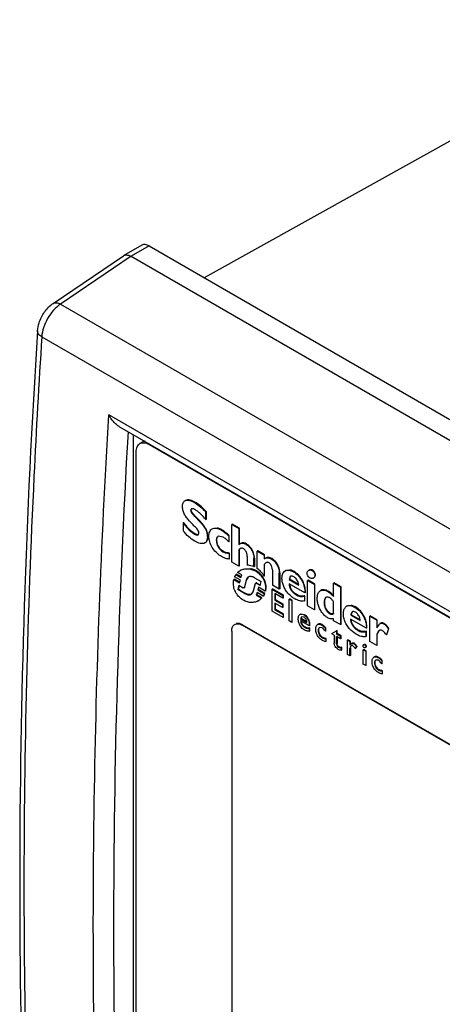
# Model space of a CAD drawing. Header units: millimetres. Extents: x 16 to 125, y 31 to 166.
# Tile 2 of 4: x 16 to 45, y 98 to 166. Entities that reach past the tile are written whole.
import ezdxf

# ---------------------------------------------------------------- set-up
doc = ezdxf.new("R2010")
doc.units = ezdxf.units.MM
doc.header["$LTSCALE"] = 12.792898
doc.layers.get('0').update_dxf_attribs({"linetype": 'CONTINUOUS'})

msp = doc.modelspace()

# ---------------------------------------------------------------- linework, layer by layer
at = {"color": 7}
for p, q in [((60.674, 166.155), (28.79, 148.39)), ((24.498, 150.629), (23.26, 149.917)), ((24.997, 150.58), (23.759, 149.865)), ((24.997, 150.58), (91.465, 112.205)), ((18.403, 146.621), (23.24, 149.902)), ((23.759, 149.865), (18.903, 146.571)), ((23.24, 149.902), (23.261, 149.915)), ((23.759, 149.865), (90.228, 111.491)), ((18.903, 146.571), (85.371, 108.196)), ((17.616, 144.325), (84.084, 105.951)), ((79.151, 106.089), (22.228, 138.952)), ((22.968, 138.127), (78.822, 105.88)), ((23.936, 70.971), (23.936, 137.568)), ((24.549, 137.076), (24.372, 136.974)), ((25.035, 136.934), (24.997, 136.912)), ((24.113, 71.898), (24.113, 136.401)), ((24.997, 136.912), (78.03, 106.294)), ((27.497, 133.049), (27.462, 133.029)), ((28.943, 132.282), (28.907, 132.262)), ((28.907, 131.755), (28.907, 132.262)), ((28.943, 131.776), (28.943, 132.282)), ((27.337, 131.527), (27.373, 131.547)), ((27.337, 131.527), (27.337, 130.972)), ((28.907, 131.755), (28.943, 131.776)), ((29.975, 131.017), (30.01, 131.037)), ((30.739, 131.417), (30.703, 131.396)), ((30.703, 128.816), (30.703, 131.396)), ((30.703, 131.396), (31.177, 131.123)), ((31.212, 131.143), (30.739, 131.417)), ((31.177, 131.123), (31.212, 131.143)), ((31.177, 131.123), (31.177, 130.02)), ((31.212, 130.076), (31.212, 131.143)), ((28.101, 130.751), (28.136, 130.772)), ((28.383, 130.687), (28.433, 130.804)), ((30.095, 130.539), (29.744, 130.593)), ((30.519, 130.629), (30.484, 130.608)), ((30.484, 130.608), (30.484, 130.2)), ((30.484, 130.2), (30.519, 130.22)), ((30.519, 130.22), (30.519, 130.629)), ((28.832, 130.128), (28.868, 130.148)), ((30.081, 129.526), (30.116, 129.547)), ((31.177, 130.02), (31.251, 130.076)), ((31.279, 129.738), (31.177, 129.653)), ((31.212, 129.673), (31.177, 129.653)), ((31.177, 129.653), (31.177, 128.543)), ((31.212, 128.563), (31.212, 129.673)), ((31.287, 130.096), (31.251, 130.076)), ((32.478, 129.58), (32.443, 129.559)), ((32.443, 128.367), (32.443, 129.559)), ((32.443, 129.559), (32.916, 129.286)), ((32.952, 129.306), (32.478, 129.58)), ((30.541, 129.424), (30.505, 129.404)), ((30.505, 129.404), (30.505, 129.012)), ((30.505, 129.012), (30.541, 129.032)), ((30.541, 129.032), (30.541, 129.424)), ((31.177, 128.543), (30.703, 128.816)), ((31.743, 129.204), (31.743, 128.592)), ((32.252, 129.073), (32.216, 129.053)), ((32.216, 128.498), (32.216, 129.053)), ((32.252, 129.073), (32.252, 128.518)), ((32.952, 129.306), (32.916, 129.286)), ((32.916, 129.286), (32.916, 129.033)), ((32.916, 129.033), (32.968, 129.069)), ((32.952, 129.069), (32.952, 129.306)), ((33.004, 129.088), (32.969, 129.067)), ((33.411, 129.033), (33.447, 129.053)), ((31.212, 128.563), (31.177, 128.543)), ((31.303, 128.249), (31.267, 128.229)), ((31.267, 128.229), (31.304, 128.249)), ((31.304, 128.249), (31.34, 128.269)), ((32.216, 128.498), (32.252, 128.518)), ((33.04, 128.772), (32.916, 128.657)), ((32.952, 128.677), (32.916, 128.657)), ((32.916, 128.657), (32.916, 127.84)), ((32.952, 127.861), (32.952, 128.677)), ((33.482, 128.281), (33.482, 127.22)), ((34.4, 128.236), (34.364, 128.216)), ((34.939, 128.143), (34.974, 128.163)), ((36.009, 128.262), (35.974, 128.241)), ((30.867, 127.636), (30.831, 127.615)), ((30.831, 127.615), (31.22, 127.391)), ((31.238, 127.422), (30.867, 127.636)), ((31.283, 127.567), (30.887, 127.795)), ((31.006, 127.972), (30.971, 127.951)), ((30.971, 127.951), (31.311, 127.755)), ((31.328, 127.786), (31.006, 127.972)), ((31.375, 127.93), (31.092, 128.094)), ((31.22, 127.391), (31.283, 127.567)), ((31.311, 127.755), (31.375, 127.93)), ((31.679, 127.575), (31.563, 127.079)), ((31.598, 127.099), (31.714, 127.595)), ((31.813, 127.783), (31.679, 127.575)), ((31.714, 127.595), (31.679, 127.575)), ((32.252, 127.734), (32.711, 127.469)), ((32.653, 127.192), (32.711, 127.469)), ((32.916, 127.84), (32.952, 127.861)), ((33.991, 128.077), (33.956, 128.057)), ((33.956, 126.946), (33.956, 128.057)), ((33.991, 128.077), (33.991, 126.967)), ((34.737, 127.832), (34.635, 127.608)), ((34.67, 127.628), (34.635, 127.608)), ((34.635, 127.608), (35.292, 127.228)), ((35.278, 127.277), (34.67, 127.628)), ((35.936, 127.575), (35.9, 127.555)), ((35.9, 125.807), (35.9, 127.555)), ((35.9, 127.555), (36.374, 127.281)), ((36.41, 127.302), (35.936, 127.575)), ((36.301, 127.711), (36.336, 127.731)), ((36.395, 128.004), (36.431, 128.024)), ((31.184, 127.216), (31.106, 126.918)), ((31.141, 126.938), (31.106, 126.918)), ((31.558, 126.657), (31.106, 126.918)), ((31.141, 126.938), (31.212, 127.208)), ((31.141, 126.938), (31.594, 126.677)), ((31.184, 127.216), (31.474, 127.048)), ((31.54, 127.043), (31.575, 127.063)), ((31.563, 127.079), (31.598, 127.099)), ((32.048, 126.595), (32.166, 126.771)), ((32.166, 126.771), (32.315, 127.338)), ((32.323, 127.359), (32.358, 127.379)), ((32.413, 127.372), (32.378, 127.351)), ((32.653, 127.192), (32.378, 127.351)), ((32.413, 127.372), (32.671, 127.223)), ((32.528, 127.077), (32.477, 126.894)), ((32.512, 126.914), (32.477, 126.894)), ((32.477, 126.894), (32.937, 126.629)), ((32.512, 126.914), (32.555, 127.069)), ((32.972, 126.649), (32.512, 126.914)), ((32.994, 126.808), (32.528, 127.077)), ((33.03, 126.828), (32.994, 126.808)), ((33.503, 126.963), (33.468, 126.942)), ((33.468, 125.44), (33.468, 126.942)), ((33.468, 126.942), (34.203, 126.518)), ((33.956, 126.946), (33.482, 127.22)), ((34.239, 126.538), (33.503, 126.963)), ((33.991, 126.967), (33.956, 126.946)), ((35.717, 126.697), (34.628, 127.326)), ((36.41, 127.302), (36.374, 127.281)), ((36.374, 127.281), (36.374, 125.534)), ((36.41, 125.554), (36.41, 127.302)), ((36.825, 126.866), (36.789, 126.846)), ((37.732, 127.379), (37.697, 127.359)), ((37.697, 126.444), (37.697, 127.359)), ((37.697, 127.359), (38.17, 127.085)), ((38.206, 127.106), (37.732, 127.379)), ((38.206, 127.106), (38.17, 127.085)), ((38.17, 127.085), (38.17, 124.505)), ((38.206, 124.526), (38.206, 127.106)), ((31.558, 126.657), (31.594, 126.677)), ((32.429, 126.718), (32.374, 126.537)), ((32.41, 126.557), (32.374, 126.537)), ((32.374, 126.537), (32.735, 126.329)), ((32.41, 126.557), (32.455, 126.71)), ((32.77, 126.349), (32.41, 126.557)), ((32.853, 126.473), (32.429, 126.718)), ((32.529, 126.154), (32.506, 126.142)), ((32.529, 126.154), (32.564, 126.175)), ((32.735, 126.329), (32.77, 126.349)), ((32.888, 126.493), (32.853, 126.473)), ((32.937, 126.629), (32.972, 126.649)), ((33.652, 126.64), (33.652, 126.191)), ((34.203, 126.322), (33.652, 126.64)), ((33.687, 126.212), (33.652, 126.191)), ((33.652, 126.191), (34.182, 125.885)), ((33.687, 126.212), (33.687, 126.62)), ((34.218, 125.905), (33.687, 126.212)), ((34.239, 126.538), (34.203, 126.518)), ((34.203, 126.518), (34.203, 126.322)), ((34.239, 126.342), (34.203, 126.322)), ((34.239, 126.342), (34.239, 126.538)), ((34.684, 126.281), (34.649, 126.261)), ((34.649, 124.758), (34.649, 126.261)), ((34.649, 126.261), (34.819, 126.163)), ((34.854, 126.183), (34.684, 126.281)), ((34.854, 126.183), (34.819, 126.163)), ((34.819, 126.163), (34.819, 124.66)), ((34.854, 124.681), (34.854, 126.183)), ((35.724, 126.497), (35.688, 126.477)), ((35.688, 126.477), (35.688, 126.134)), ((35.688, 126.134), (35.724, 126.154)), ((35.752, 126.718), (35.717, 126.697)), ((35.724, 126.154), (35.724, 126.497)), ((34.218, 125.007), (33.468, 125.44)), ((33.652, 125.995), (33.652, 125.53)), ((34.182, 125.689), (33.652, 125.995)), ((33.687, 125.55), (33.652, 125.53)), ((33.652, 125.53), (34.218, 125.203)), ((33.687, 125.55), (33.687, 125.975)), ((34.253, 125.224), (33.687, 125.55)), ((34.218, 125.905), (34.182, 125.885)), ((34.182, 125.885), (34.182, 125.689)), ((34.218, 125.709), (34.182, 125.689)), ((34.218, 125.709), (34.218, 125.905)), ((36.374, 125.534), (35.9, 125.807)), ((36.374, 125.534), (36.41, 125.554)), ((37.046, 126.02), (37.081, 126.04)), ((37.697, 125.252), (37.697, 126.085)), ((38.629, 125.795), (38.593, 125.774)), ((39.167, 125.701), (39.203, 125.722)), ((34.253, 125.224), (34.218, 125.203)), ((34.218, 125.203), (34.218, 125.007)), ((34.253, 125.028), (34.218, 125.007)), ((34.253, 125.028), (34.253, 125.224)), ((34.819, 124.66), (34.649, 124.758)), ((35.418, 125.233), (35.383, 125.212)), ((35.497, 125.039), (35.427, 124.905)), ((35.462, 124.926), (35.427, 124.905)), ((35.427, 124.905), (35.858, 124.656)), ((36.028, 124.427), (35.427, 124.774)), ((35.845, 124.704), (35.462, 124.926)), ((35.66, 125.015), (35.497, 125.039)), ((37.697, 124.779), (37.697, 124.917)), ((38.17, 124.505), (37.697, 124.779)), ((39.952, 124.252), (38.863, 124.881)), ((38.972, 125.387), (38.87, 125.162)), ((38.906, 125.183), (38.87, 125.162)), ((38.87, 125.162), (39.528, 124.783)), ((39.513, 124.832), (38.906, 125.183)), ((40.221, 125.109), (40.186, 125.089)), ((40.186, 123.342), (40.186, 125.089)), ((40.186, 125.089), (40.659, 124.815)), ((40.695, 124.836), (40.221, 125.109)), ((40.695, 124.836), (40.659, 124.815)), ((40.659, 124.815), (40.659, 124.293)), ((40.695, 124.338), (40.695, 124.836)), ((30.689, 124.064), (30.689, 80.585)), ((30.932, 124.542), (30.896, 124.522)), ((31.432, 124.493), (31.396, 124.472)), ((71.56, 101.284), (31.396, 124.472)), ((31.432, 124.493), (71.595, 101.305)), ((34.819, 124.66), (34.854, 124.681)), ((36.049, 124.276), (36.014, 124.256)), ((36.014, 124.256), (36.014, 124.068)), ((36.014, 124.068), (36.049, 124.089)), ((36.063, 124.448), (36.028, 124.427)), ((36.049, 124.089), (36.049, 124.276)), ((36.626, 124.534), (36.591, 124.514)), ((36.898, 124.285), (36.715, 124.307)), ((37.166, 124.285), (37.131, 124.264)), ((37.131, 124.264), (37.131, 124.052)), ((37.131, 124.052), (37.166, 124.072)), ((37.166, 124.072), (37.166, 124.285)), ((37.583, 123.897), (37.902, 124.072)), ((37.937, 124.093), (37.902, 124.072)), ((37.902, 124.072), (37.902, 123.868)), ((37.937, 123.889), (37.937, 124.093)), ((38.206, 124.526), (38.17, 124.505)), ((39.365, 124.109), (39.401, 124.13)), ((39.988, 124.272), (39.952, 124.252)), ((40.659, 124.293), (40.881, 124.573)), ((40.916, 124.594), (40.881, 124.574)), ((41.465, 124.219), (41.331, 123.799)), ((41.366, 123.82), (41.501, 124.24)), ((41.501, 124.24), (41.465, 124.219)), ((37.187, 123.554), (37.152, 123.533)), ((37.152, 123.533), (37.152, 123.337)), ((37.187, 123.358), (37.187, 123.554)), ((37.583, 123.897), (37.619, 123.917)), ((37.583, 123.897), (37.583, 123.872)), ((37.732, 123.787), (37.583, 123.872)), ((37.732, 123.787), (37.732, 123.264)), ((37.937, 123.889), (37.902, 123.868)), ((37.902, 123.868), (38.17, 123.713)), ((37.902, 123.182), (37.902, 123.689)), ((38.17, 123.533), (37.902, 123.689)), ((38.206, 123.733), (37.937, 123.889)), ((37.937, 123.668), (37.937, 123.203)), ((38.206, 123.733), (38.17, 123.713)), ((38.17, 123.713), (38.17, 123.533)), ((38.206, 123.554), (38.17, 123.533)), ((38.206, 123.554), (38.206, 123.733)), ((38.686, 123.456), (38.651, 123.435)), ((38.651, 122.448), (38.651, 123.435)), ((38.651, 123.435), (38.821, 123.338)), ((38.856, 123.358), (38.686, 123.456)), ((39.959, 124.052), (39.924, 124.032)), ((39.924, 124.032), (39.924, 123.689)), ((39.924, 123.689), (39.959, 123.709)), ((39.959, 123.709), (39.959, 124.052)), ((40.695, 123.84), (40.659, 123.819)), ((40.659, 123.819), (40.659, 123.068)), ((40.695, 123.088), (40.695, 123.84)), ((41.331, 123.799), (41.366, 123.82)), ((37.152, 123.337), (37.187, 123.358)), ((37.902, 123.182), (37.937, 123.203)), ((38.022, 122.958), (38.057, 122.978)), ((38.255, 122.946), (38.22, 122.925)), ((38.22, 122.925), (38.22, 122.746)), ((38.22, 122.746), (38.255, 122.766)), ((38.255, 122.766), (38.255, 122.946)), ((38.821, 123.338), (38.856, 123.358)), ((38.821, 123.338), (38.821, 123.101)), ((38.821, 123.101), (38.925, 123.206)), ((38.895, 123.054), (38.821, 122.864)), ((38.856, 122.884), (38.821, 122.864)), ((38.821, 122.35), (38.821, 122.864)), ((38.856, 123.137), (38.856, 123.358)), ((38.856, 122.884), (38.856, 122.37)), ((38.96, 123.226), (38.925, 123.206)), ((38.925, 123.206), (39.075, 123.207)), ((39.111, 123.227), (38.96, 123.226)), ((39.111, 123.227), (39.075, 123.207)), ((39.273, 122.97), (39.189, 122.856)), ((39.189, 122.856), (39.224, 122.876)), ((39.224, 122.876), (39.309, 122.99)), ((39.309, 122.99), (39.273, 122.97)), ((39.768, 122.799), (39.733, 122.778)), ((39.733, 121.79), (39.733, 122.778)), ((39.733, 122.778), (39.903, 122.68)), ((39.795, 123.138), (39.76, 123.118)), ((39.938, 122.701), (39.768, 122.799)), ((39.938, 122.701), (39.903, 122.68)), ((39.91, 123.035), (39.945, 123.056)), ((39.938, 121.713), (39.938, 122.701)), ((40.659, 123.068), (40.186, 123.342)), ((40.695, 123.088), (40.659, 123.068)), ((38.821, 122.35), (38.651, 122.448)), ((38.856, 122.37), (38.821, 122.35)), ((39.903, 122.68), (39.903, 121.692)), ((40.501, 122.297), (40.466, 122.276)), ((40.765, 122.052), (40.592, 122.07)), ((41.041, 122.047), (41.006, 122.027)), ((41.006, 122.027), (41.006, 121.815)), ((41.041, 121.835), (41.041, 122.047)), ((39.903, 121.692), (39.733, 121.79)), ((39.938, 121.713), (39.903, 121.692)), ((41.006, 121.815), (41.041, 121.835)), ((41.062, 121.333), (41.027, 121.313)), ((41.027, 121.313), (41.027, 121.117)), ((41.027, 121.117), (41.062, 121.137)), ((41.062, 121.137), (41.062, 121.333))]:
    msp.add_line(p, q, dxfattribs=at)
for centre, radius, start, end in [((28.389, 128.517), 3, 44.75245, 49.32733), ((31.592, 126.952), 1.448, 33.99181, 45.96527), ((31.629, 126.974), 1.445, 34.07816, 45.83643), ((31.681, 127.008), 1.383, 26.34836, 34.09771), ((31.819, 127.064), 1.234, 348.95148, 357.18567), ((35.54, 127.392), 0.879, 185.84888, 197.52937), ((32.246, 126.951), 0.786, 333.08828, 337.3999), ((35.934, 127.882), 1.835, 232.11345, 240.00262), ((35.364, 124.627), 0.66, 54.39602, 58.95048), ((35.362, 124.625), 0.663, 45.89416, 54.38112), ((35.96, 124.782), 0.513, 277.25888, 280.00946), ((38.186, 123.201), 0.257, 240.0456, 246.81173), ((38.95, 122.959), 0.11, 109.96191, 119.97492)]:
    msp.add_arc(centre, radius, start, end, dxfattribs=at)
for points, knots in [([(24.997, 150.58), (24.953, 150.605), (24.867, 150.646), (24.733, 150.677), (24.607, 150.674), (24.531, 150.648), (24.498, 150.629)], [0, 0, 0, 0, 0.287287, 0.546285, 0.780932, 1, 1, 1, 1]), ([(23.344, 149.951), (23.374, 149.958), (23.519, 149.974), (23.663, 149.921), (23.759, 149.865)], [0, 0, 0, 0, 0.222073, 1, 1, 1, 1]), ([(17.323, 144.734), (17.335, 144.917), (17.399, 145.241), (17.578, 145.676), (17.871, 146.157), (18.173, 146.465), (18.403, 146.621)], [0, 0, 0, 0, 0.246609, 0.43667, 0.627742, 1, 1, 1, 1]), ([(18.903, 146.571), (18.727, 146.451), (18.395, 146.148), (18.001, 145.594), (17.723, 144.976), (17.63, 144.537), (17.616, 144.325)], [0, 0, 0, 0, 0.240199, 0.500588, 0.760685, 1, 1, 1, 1]), ([(18.403, 146.621), (18.434, 146.641), (18.506, 146.671), (18.631, 146.675), (18.768, 146.64), (18.857, 146.597), (18.903, 146.571)], [0, 0, 0, 0, 0.207872, 0.436556, 0.699568, 1, 1, 1, 1]), ([(17.323, 144.734), (16.522, 132.117), (15.691, 107.297), (16.491, 82.473), (17.324, 70.328)], [0, 0, 0, 0, 0.509455, 1, 1, 1, 1]), ([(17.616, 144.325), (17.571, 144.351), (17.489, 144.407), (17.391, 144.508), (17.332, 144.618), (17.321, 144.697), (17.323, 144.734)], [0, 0, 0, 0, 0.298979, 0.561437, 0.790695, 1, 1, 1, 1]), ([(17.616, 144.325), (17.413, 141.128), (16.708, 128.504), (16.391, 115.858), (16.391, 106.419)], [0, 0, 0, 0, 0.253423, 1, 1, 1, 1]), ([(21.164, 103.664), (21.164, 106.568), (21.255, 118.337), (21.703, 130.103), (22.228, 138.952)], [0, 0, 0, 0, 0.246803, 1, 1, 1, 1]), ([(22.968, 138.127), (22.889, 138.172), (22.74, 138.282), (22.476, 138.547), (22.316, 138.784), (22.228, 138.952)], [0, 0, 0, 0, 0.242398, 0.491972, 1, 1, 1, 1]), ([(23.586, 70.535), (22.904, 81.532), (22.245, 103.961), (22.92, 126.386), (23.575, 137.771)], [0, 0, 0, 0, 0.491403, 1, 1, 1, 1]), ([(24.113, 136.401), (24.113, 136.465), (24.123, 136.585), (24.171, 136.751), (24.253, 136.885), (24.331, 136.95), (24.372, 136.973)], [0, 0, 0, 0, 0.28954, 0.549117, 0.782255, 1, 1, 1, 1]), ([(24.372, 136.973), (24.413, 136.997), (24.508, 137.032), (24.665, 137.036), (24.833, 136.995), (24.942, 136.943), (24.997, 136.912)], [0, 0, 0, 0, 0.217746, 0.450884, 0.710461, 1, 1, 1, 1]), ([(24.735, 137.132), (24.718, 137.131), (24.653, 137.122), (24.591, 137.1), (24.549, 137.076)], [0, 0, 0, 0, 0.257953, 1, 1, 1, 1]), ([(27.295, 132.654), (27.295, 132.695), (27.301, 132.774), (27.33, 132.883), (27.384, 132.972), (27.435, 133.013), (27.462, 133.029)], [0, 0, 0, 0, 0.289337, 0.550379, 0.783017, 1, 1, 1, 1]), ([(27.462, 133.029), (27.508, 133.056), (27.622, 133.083), (27.8, 133.057), (27.986, 132.99), (28.245, 132.852), (28.565, 132.615), (28.793, 132.385), (28.907, 132.262)], [0, 0, 0, 0, 0.092607, 0.195813, 0.310886, 0.435652, 0.70706, 1, 1, 1, 1]), ([(28.943, 132.282), (28.828, 132.405), (28.6, 132.636), (28.281, 132.873), (28.021, 133.01), (27.836, 133.078), (27.657, 133.103), (27.543, 133.076), (27.497, 133.049)], [0, 0, 0, 0, 0.29294, 0.564348, 0.689114, 0.804187, 0.907393, 1, 1, 1, 1]), ([(28.433, 130.804), (28.433, 130.826), (28.425, 130.872), (28.392, 130.961), (28.327, 131.063), (28.232, 131.169), (28.104, 131.303), (27.939, 131.463), (27.746, 131.663), (27.564, 131.882), (27.413, 132.127), (27.316, 132.389), (27.295, 132.569), (27.295, 132.654)], [0, 0, 0, 0, 0.029094, 0.061717, 0.127376, 0.191109, 0.253184, 0.375885, 0.500017, 0.62782, 0.758654, 0.885608, 1, 1, 1, 1]), ([(27.91, 132.47), (27.902, 132.465), (27.886, 132.452), (27.871, 132.421), (27.866, 132.384), (27.871, 132.326), (27.9, 132.251), (27.952, 132.168), (28.013, 132.091), (28.098, 131.997), (28.208, 131.884), (28.341, 131.752), (28.472, 131.617), (28.6, 131.475), (28.722, 131.322), (28.831, 131.158), (28.92, 130.983), (28.981, 130.804), (29.01, 130.629), (29.011, 130.466), (28.986, 130.322), (28.929, 130.203), (28.866, 130.147), (28.832, 130.128)], [0, 0, 0, 0, 0.010392, 0.021845, 0.035164, 0.050308, 0.084448, 0.119992, 0.155043, 0.189491, 0.256754, 0.323578, 0.390893, 0.459201, 0.529022, 0.599946, 0.670762, 0.73913, 0.802659, 0.860675, 0.9127, 0.958392, 1, 1, 1, 1]), ([(28.049, 132.113), (28.023, 132.143), (27.987, 132.189), (27.946, 132.256), (27.921, 132.308), (27.905, 132.362), (27.901, 132.411), (27.91, 132.454), (27.926, 132.476), (27.935, 132.484)], [0, 0, 0, 0, 0.278787, 0.420122, 0.56085, 0.693994, 0.812976, 0.914176, 1, 1, 1, 1]), ([(28.2, 132.401), (28.151, 132.429), (28.078, 132.465), (27.978, 132.488), (27.929, 132.481), (27.91, 132.47)], [0, 0, 0, 0, 0.547813, 0.789046, 1, 1, 1, 1]), ([(28.907, 131.755), (28.796, 131.878), (28.629, 132.058), (28.391, 132.273), (28.265, 132.363), (28.2, 132.401)], [0, 0, 0, 0, 0.517099, 0.767269, 1, 1, 1, 1]), ([(27.337, 131.527), (27.395, 131.45), (27.612, 131.16), (27.869, 130.885), (28.101, 130.751)], [0, 0, 0, 0, 0.264376, 1, 1, 1, 1]), ([(27.629, 131.218), (27.607, 131.245), (27.519, 131.352), (27.435, 131.463), (27.373, 131.547)], [0, 0, 0, 0, 0.248046, 1, 1, 1, 1]), ([(28.611, 131.521), (28.522, 131.624), (28.379, 131.769), (28.187, 131.962), (28.093, 132.061), (28.049, 132.113)], [0, 0, 0, 0, 0.500291, 0.74763, 1, 1, 1, 1]), ([(28.898, 130.169), (28.933, 130.195), (28.995, 130.271), (29.04, 130.418), (29.049, 130.59), (29.028, 130.78), (28.967, 130.979), (28.839, 131.237), (28.706, 131.411), (28.611, 131.521)], [0, 0, 0, 0, 0.087593, 0.187308, 0.301472, 0.428314, 0.566883, 0.711918, 1, 1, 1, 1]), ([(28.143, 130.253), (27.994, 130.339), (27.696, 130.551), (27.46, 130.827), (27.337, 130.972)], [0, 0, 0, 0, 0.476359, 1, 1, 1, 1]), ([(28.136, 130.772), (28.091, 130.798), (27.902, 130.923), (27.741, 131.086), (27.629, 131.218)], [0, 0, 0, 0, 0.232752, 1, 1, 1, 1]), ([(30.505, 129.012), (30.405, 129.028), (30.193, 129.08), (29.886, 129.243), (29.587, 129.488), (29.33, 129.814), (29.186, 130.136), (29.128, 130.401), (29.113, 130.585), (29.123, 130.754), (29.162, 130.903), (29.231, 131.025), (29.299, 131.084), (29.336, 131.105)], [0, 0, 0, 0, 0.106848, 0.227202, 0.362706, 0.511036, 0.66032, 0.730094, 0.79485, 0.854317, 0.907829, 0.955679, 1, 1, 1, 1]), ([(29.336, 131.105), (29.377, 131.129), (29.476, 131.161), (29.638, 131.155), (29.808, 131.104), (29.919, 131.049), (29.975, 131.017)], [0, 0, 0, 0, 0.215041, 0.449798, 0.711757, 1, 1, 1, 1]), ([(30.01, 131.037), (29.985, 131.052), (29.886, 131.105), (29.781, 131.146), (29.7, 131.163)], [0, 0, 0, 0, 0.265441, 1, 1, 1, 1]), ([(29.975, 131.017), (30.066, 130.964), (30.242, 130.834), (30.405, 130.688), (30.484, 130.608)], [0, 0, 0, 0, 0.483982, 1, 1, 1, 1]), ([(30.344, 130.792), (30.29, 130.838), (30.183, 130.925), (30.069, 131.003), (30.01, 131.037)], [0, 0, 0, 0, 0.513021, 1, 1, 1, 1]), ([(28.101, 130.751), (28.148, 130.724), (28.234, 130.681), (28.345, 130.664), (28.384, 130.686)], [0, 0, 0, 0, 0.551333, 1, 1, 1, 1]), ([(28.368, 130.693), (28.349, 130.692), (28.31, 130.697), (28.232, 130.721), (28.174, 130.75), (28.136, 130.772)], [0, 0, 0, 0, 0.223722, 0.468668, 1, 1, 1, 1]), ([(28.832, 130.128), (28.788, 130.102), (28.678, 130.074), (28.504, 130.094), (28.323, 130.157), (28.204, 130.218), (28.143, 130.253)], [0, 0, 0, 0, 0.212866, 0.449094, 0.712983, 1, 1, 1, 1]), ([(29.744, 130.593), (29.712, 130.574), (29.656, 130.51), (29.625, 130.381), (29.624, 130.231), (29.655, 130.066), (29.721, 129.899), (29.849, 129.701), (29.984, 129.583), (30.081, 129.526)], [0, 0, 0, 0, 0.08743, 0.190071, 0.30924, 0.442287, 0.586397, 0.733605, 1, 1, 1, 1]), ([(30.116, 129.547), (30.022, 129.601), (29.892, 129.715), (29.765, 129.905), (29.697, 130.066), (29.662, 130.227), (29.658, 130.376), (29.682, 130.505), (29.728, 130.575), (29.757, 130.598)], [0, 0, 0, 0, 0.262962, 0.408495, 0.551891, 0.685372, 0.805727, 0.910838, 1, 1, 1, 1]), ([(30.484, 130.2), (30.426, 130.268), (30.305, 130.392), (30.167, 130.498), (30.095, 130.539)], [0, 0, 0, 0, 0.52037, 1, 1, 1, 1]), ([(30.081, 129.526), (30.148, 129.488), (30.289, 129.433), (30.436, 129.414), (30.505, 129.404)], [0, 0, 0, 0, 0.524336, 1, 1, 1, 1]), ([(30.541, 129.424), (30.471, 129.434), (30.324, 129.454), (30.184, 129.508), (30.116, 129.547)], [0, 0, 0, 0, 0.475664, 1, 1, 1, 1]), ([(31.251, 130.076), (31.292, 130.099), (31.391, 130.133), (31.525, 130.109), (31.631, 130.061), (31.747, 129.992), (31.889, 129.874), (32.034, 129.694), (32.142, 129.484), (32.204, 129.267), (32.216, 129.122), (32.216, 129.053)], [0, 0, 0, 0, 0.08747, 0.186497, 0.24325, 0.304297, 0.437257, 0.582626, 0.731197, 0.872017, 1, 1, 1, 1]), ([(31.743, 129.204), (31.743, 129.277), (31.732, 129.393), (31.678, 129.541), (31.611, 129.644), (31.525, 129.72), (31.437, 129.766), (31.349, 129.771), (31.3, 129.75), (31.279, 129.738)], [0, 0, 0, 0, 0.26324, 0.410437, 0.561159, 0.698104, 0.815256, 0.91203, 1, 1, 1, 1]), ([(32.252, 129.073), (32.252, 129.202), (32.219, 129.404), (32.105, 129.653), (31.984, 129.826), (31.841, 129.969), (31.69, 130.073), (31.541, 130.138), (31.438, 130.144), (31.392, 130.136)], [0, 0, 0, 0, 0.256923, 0.399987, 0.543055, 0.67792, 0.800329, 0.908075, 1, 1, 1, 1]), ([(32.969, 129.067), (32.998, 129.084), (33.063, 129.113), (33.175, 129.122), (33.294, 129.092), (33.372, 129.055), (33.411, 129.033)], [0, 0, 0, 0, 0.218283, 0.44827, 0.708482, 1, 1, 1, 1]), ([(33.447, 129.053), (33.408, 129.076), (33.33, 129.113), (33.21, 129.143), (33.098, 129.133), (33.033, 129.105), (33.004, 129.088)], [0, 0, 0, 0, 0.291518, 0.55173, 0.781717, 1, 1, 1, 1]), ([(33.482, 128.281), (33.482, 128.35), (33.467, 128.458), (33.412, 128.593), (33.347, 128.685), (33.267, 128.751), (33.186, 128.793), (33.106, 128.801), (33.06, 128.783), (33.04, 128.772)], [0, 0, 0, 0, 0.266156, 0.414177, 0.563339, 0.697863, 0.814601, 0.912192, 1, 1, 1, 1]), ([(33.411, 129.033), (33.492, 128.986), (33.647, 128.86), (33.827, 128.619), (33.935, 128.34), (33.956, 128.148), (33.956, 128.057)], [0, 0, 0, 0, 0.240206, 0.505595, 0.766459, 1, 1, 1, 1]), ([(33.991, 128.077), (33.991, 128.168), (33.97, 128.361), (33.862, 128.64), (33.682, 128.881), (33.528, 129.006), (33.447, 129.053)], [0, 0, 0, 0, 0.233541, 0.494405, 0.759794, 1, 1, 1, 1]), ([(31.092, 128.094), (31.106, 128.107), (31.16, 128.157), (31.22, 128.201), (31.267, 128.229)], [0, 0, 0, 0, 0.252717, 1, 1, 1, 1]), ([(31.304, 128.249), (31.374, 128.284), (31.525, 128.34), (31.874, 128.378), (32.148, 128.296), (32.313, 128.205)], [0, 0, 0, 0, 0.223808, 0.458361, 1, 1, 1, 1]), ([(32.216, 128.498), (32.176, 128.515), (32.024, 128.571), (31.861, 128.595), (31.743, 128.592)], [0, 0, 0, 0, 0.270147, 1, 1, 1, 1]), ([(32.35, 128.224), (32.32, 128.241), (32.203, 128.3), (32.078, 128.34), (31.984, 128.358)], [0, 0, 0, 0, 0.267146, 1, 1, 1, 1]), ([(32.313, 128.205), (32.337, 128.191), (32.439, 128.13), (32.533, 128.055), (32.598, 127.992)], [0, 0, 0, 0, 0.236806, 1, 1, 1, 1]), ([(32.636, 128.01), (32.613, 128.032), (32.525, 128.112), (32.427, 128.181), (32.35, 128.224)], [0, 0, 0, 0, 0.263694, 1, 1, 1, 1]), ([(32.916, 127.84), (32.862, 127.951), (32.713, 128.142), (32.536, 128.302), (32.443, 128.367)], [0, 0, 0, 0, 0.520745, 1, 1, 1, 1]), ([(34.807, 126.434), (34.733, 126.492), (34.59, 126.622), (34.405, 126.853), (34.26, 127.115), (34.169, 127.389), (34.136, 127.653), (34.152, 127.89), (34.22, 128.089), (34.313, 128.186), (34.364, 128.216)], [0, 0, 0, 0, 0.136294, 0.281269, 0.428604, 0.570164, 0.699138, 0.813835, 0.913025, 1, 1, 1, 1]), ([(34.364, 128.216), (34.402, 128.237), (34.49, 128.267), (34.635, 128.264), (34.789, 128.221), (34.888, 128.172), (34.939, 128.143)], [0, 0, 0, 0, 0.215755, 0.449839, 0.71132, 1, 1, 1, 1]), ([(34.974, 128.163), (34.95, 128.177), (34.857, 128.227), (34.756, 128.264), (34.68, 128.277)], [0, 0, 0, 0, 0.267196, 1, 1, 1, 1]), ([(34.939, 128.143), (35.057, 128.074), (35.284, 127.888), (35.541, 127.526), (35.694, 127.114), (35.721, 126.83), (35.717, 126.697)], [0, 0, 0, 0, 0.239359, 0.505832, 0.767787, 1, 1, 1, 1]), ([(35.625, 127.398), (35.59, 127.48), (35.436, 127.781), (35.189, 128.039), (34.974, 128.163)], [0, 0, 0, 0, 0.265345, 1, 1, 1, 1]), ([(35.879, 127.951), (35.864, 128.007), (35.862, 128.097), (35.913, 128.194), (35.953, 128.229), (35.974, 128.241)], [0, 0, 0, 0, 0.53278, 0.770006, 1, 1, 1, 1]), ([(35.974, 128.241), (36.01, 128.262), (36.099, 128.28), (36.229, 128.236), (36.337, 128.14), (36.382, 128.052), (36.395, 128.004)], [0, 0, 0, 0, 0.226379, 0.469007, 0.727909, 1, 1, 1, 1]), ([(36.109, 128.289), (36.1, 128.289), (36.066, 128.286), (36.032, 128.274), (36.009, 128.262)], [0, 0, 0, 0, 0.260402, 1, 1, 1, 1]), ([(36.431, 128.024), (36.41, 128.098), (36.343, 128.2), (36.216, 128.277), (36.144, 128.29), (36.109, 128.289)], [0, 0, 0, 0, 0.519596, 0.765687, 1, 1, 1, 1]), ([(32.506, 126.142), (32.416, 126.095), (32.222, 126.027), (31.911, 126.025), (31.605, 126.113), (31.317, 126.287), (31.067, 126.538), (30.88, 126.857), (30.788, 127.229), (30.803, 127.489), (30.831, 127.615)], [0, 0, 0, 0, 0.111745, 0.220974, 0.335223, 0.456778, 0.585956, 0.719985, 0.857725, 1, 1, 1, 1]), ([(30.887, 127.795), (30.893, 127.81), (30.917, 127.863), (30.948, 127.914), (30.971, 127.951)], [0, 0, 0, 0, 0.256965, 1, 1, 1, 1]), ([(31.714, 127.595), (31.721, 127.634), (31.743, 127.707), (31.793, 127.765), (31.821, 127.786)], [0, 0, 0, 0, 0.533287, 1, 1, 1, 1]), ([(32.252, 127.734), (32.213, 127.756), (32.137, 127.792), (32.02, 127.821), (31.91, 127.821), (31.842, 127.8), (31.813, 127.784)], [0, 0, 0, 0, 0.287487, 0.54744, 0.782116, 1, 1, 1, 1]), ([(32.792, 127.761), (32.893, 127.611), (33.026, 127.296), (33.023, 126.956), (32.994, 126.808)], [0, 0, 0, 0, 0.544345, 1, 1, 1, 1]), ([(33.051, 127.004), (33.056, 127.103), (33.04, 127.318), (32.97, 127.521), (32.92, 127.622)], [0, 0, 0, 0, 0.469771, 1, 1, 1, 1]), ([(34.67, 127.628), (34.672, 127.649), (34.681, 127.722), (34.709, 127.8), (34.749, 127.836)], [0, 0, 0, 0, 0.28078, 1, 1, 1, 1]), ([(35.292, 127.228), (35.286, 127.311), (35.257, 127.438), (35.18, 127.593), (35.101, 127.698), (35.008, 127.778), (34.913, 127.832), (34.82, 127.858), (34.76, 127.846), (34.737, 127.832)], [0, 0, 0, 0, 0.269663, 0.415925, 0.560381, 0.692908, 0.811065, 0.912771, 1, 1, 1, 1]), ([(36.004, 127.757), (35.99, 127.769), (35.934, 127.823), (35.894, 127.894), (35.879, 127.951)], [0, 0, 0, 0, 0.245253, 1, 1, 1, 1]), ([(36.301, 127.711), (36.279, 127.698), (36.23, 127.681), (36.123, 127.683), (36.046, 127.722), (36.004, 127.757)], [0, 0, 0, 0, 0.233963, 0.482804, 1, 1, 1, 1]), ([(36.395, 128.004), (36.411, 127.948), (36.414, 127.857), (36.362, 127.758), (36.322, 127.723), (36.301, 127.711)], [0, 0, 0, 0, 0.532885, 0.769759, 1, 1, 1, 1]), ([(36.41, 127.805), (36.427, 127.835), (36.45, 127.91), (36.441, 127.986), (36.431, 128.024)], [0, 0, 0, 0, 0.469124, 1, 1, 1, 1]), ([(31.54, 127.043), (31.531, 127.038), (31.507, 127.033), (31.485, 127.042), (31.474, 127.048)], [0, 0, 0, 0, 0.447762, 1, 1, 1, 1]), ([(31.563, 127.079), (31.563, 127.075), (31.559, 127.06), (31.549, 127.048), (31.54, 127.043)], [0, 0, 0, 0, 0.287903, 1, 1, 1, 1]), ([(31.575, 127.063), (31.578, 127.065), (31.59, 127.073), (31.598, 127.088), (31.598, 127.099)], [0, 0, 0, 0, 0.231508, 1, 1, 1, 1]), ([(32.315, 127.338), (32.316, 127.34), (32.316, 127.347), (32.319, 127.355), (32.323, 127.359)], [0, 0, 0, 0, 0.282513, 1, 1, 1, 1]), ([(32.323, 127.359), (32.326, 127.361), (32.345, 127.368), (32.364, 127.359), (32.378, 127.351)], [0, 0, 0, 0, 0.214626, 1, 1, 1, 1]), ([(32.413, 127.372), (32.408, 127.375), (32.392, 127.383), (32.368, 127.387), (32.358, 127.379)], [0, 0, 0, 0, 0.302029, 1, 1, 1, 1]), ([(34.628, 127.326), (34.632, 127.255), (34.658, 127.106), (34.753, 126.898), (34.895, 126.721), (35.036, 126.608), (35.151, 126.539), (35.258, 126.486), (35.391, 126.446), (35.546, 126.447), (35.642, 126.466), (35.688, 126.477)], [0, 0, 0, 0, 0.1385, 0.290784, 0.440493, 0.577299, 0.640664, 0.700917, 0.810184, 0.90769, 1, 1, 1, 1]), ([(35.514, 126.468), (35.479, 126.468), (35.405, 126.474), (35.293, 126.507), (35.179, 126.562), (35.064, 126.634), (34.951, 126.727), (34.811, 126.881), (34.735, 127.026), (34.703, 127.128)], [0, 0, 0, 0, 0.09592, 0.200414, 0.314607, 0.437123, 0.568716, 0.709366, 1, 1, 1, 1]), ([(35.752, 126.718), (35.756, 126.827), (35.739, 127.061), (35.672, 127.285), (35.625, 127.398)], [0, 0, 0, 0, 0.472353, 1, 1, 1, 1]), ([(37.272, 124.991), (37.191, 125.038), (37.034, 125.162), (36.841, 125.4), (36.693, 125.677), (36.6, 125.966), (36.563, 126.243), (36.574, 126.46), (36.611, 126.613), (36.654, 126.71), (36.712, 126.79), (36.763, 126.83), (36.789, 126.846)], [0, 0, 0, 0, 0.130541, 0.275198, 0.422945, 0.564402, 0.69418, 0.810454, 0.863095, 0.911769, 0.956954, 1, 1, 1, 1]), ([(36.789, 126.846), (36.818, 126.863), (36.884, 126.888), (37.014, 126.895), (37.175, 126.853), (37.427, 126.719), (37.593, 126.562), (37.697, 126.444)], [0, 0, 0, 0, 0.094609, 0.195082, 0.364225, 0.557431, 1, 1, 1, 1]), ([(37.139, 126.89), (37.085, 126.905), (36.976, 126.922), (36.868, 126.892), (36.825, 126.866)], [0, 0, 0, 0, 0.5295, 1, 1, 1, 1]), ([(37.599, 126.604), (37.529, 126.67), (37.386, 126.785), (37.221, 126.866), (37.139, 126.89)], [0, 0, 0, 0, 0.53303, 1, 1, 1, 1]), ([(31.558, 126.657), (31.602, 126.632), (31.751, 126.561), (31.946, 126.537), (32.048, 126.595)], [0, 0, 0, 0, 0.301197, 1, 1, 1, 1]), ([(32.008, 126.587), (31.945, 126.572), (31.796, 126.582), (31.663, 126.639), (31.594, 126.677)], [0, 0, 0, 0, 0.450275, 1, 1, 1, 1]), ([(32.735, 126.329), (32.719, 126.312), (32.658, 126.246), (32.587, 126.188), (32.529, 126.154)], [0, 0, 0, 0, 0.254316, 1, 1, 1, 1]), ([(32.937, 126.629), (32.931, 126.615), (32.906, 126.561), (32.876, 126.51), (32.853, 126.473)], [0, 0, 0, 0, 0.256594, 1, 1, 1, 1]), ([(32.888, 126.493), (32.904, 126.518), (32.924, 126.552), (32.943, 126.586), (32.947, 126.595)], [0, 0, 0, 0, 0.746585, 1, 1, 1, 1]), ([(35.688, 126.134), (35.586, 126.106), (35.338, 126.121), (35.128, 126.229), (35.017, 126.293)], [0, 0, 0, 0, 0.454047, 1, 1, 1, 1]), ([(35.724, 126.497), (35.707, 126.493), (35.638, 126.477), (35.568, 126.468), (35.514, 126.468)], [0, 0, 0, 0, 0.245074, 1, 1, 1, 1]), ([(37.17, 126.381), (37.146, 126.367), (37.103, 126.322), (37.068, 126.233), (37.049, 126.13), (37.046, 126.057), (37.046, 126.02)], [0, 0, 0, 0, 0.212426, 0.450815, 0.714895, 1, 1, 1, 1]), ([(37.081, 126.04), (37.081, 126.108), (37.089, 126.232), (37.144, 126.356), (37.188, 126.39)], [0, 0, 0, 0, 0.54823, 1, 1, 1, 1]), ([(37.428, 126.346), (37.405, 126.359), (37.36, 126.382), (37.292, 126.403), (37.227, 126.405), (37.187, 126.391), (37.17, 126.381)], [0, 0, 0, 0, 0.28897, 0.551512, 0.784647, 1, 1, 1, 1]), ([(37.697, 126.085), (37.659, 126.138), (37.575, 126.232), (37.48, 126.316), (37.428, 126.346)], [0, 0, 0, 0, 0.520866, 1, 1, 1, 1]), ([(37.701, 126.499), (37.693, 126.508), (37.66, 126.544), (37.625, 126.579), (37.599, 126.604)], [0, 0, 0, 0, 0.252696, 1, 1, 1, 1]), ([(37.046, 126.02), (37.046, 125.918), (37.068, 125.758), (37.148, 125.556), (37.239, 125.414), (37.338, 125.319), (37.422, 125.265), (37.482, 125.237), (37.542, 125.222), (37.615, 125.222), (37.666, 125.238), (37.697, 125.252)], [0, 0, 0, 0, 0.26227, 0.408197, 0.556812, 0.694143, 0.756347, 0.813624, 0.865445, 0.912576, 1, 1, 1, 1]), ([(37.708, 125.263), (37.677, 125.251), (37.605, 125.234), (37.511, 125.258), (37.436, 125.298), (37.355, 125.355), (37.262, 125.451), (37.176, 125.591), (37.102, 125.787), (37.081, 125.942), (37.081, 126.04)], [0, 0, 0, 0, 0.087925, 0.189335, 0.24793, 0.311068, 0.449356, 0.596953, 0.740889, 1, 1, 1, 1]), ([(39.245, 123.852), (39.069, 123.954), (38.82, 124.16), (38.569, 124.51), (38.433, 124.812), (38.369, 125.115), (38.37, 125.354), (38.405, 125.522), (38.449, 125.628), (38.511, 125.715), (38.565, 125.758), (38.593, 125.774)], [0, 0, 0, 0, 0.263918, 0.410279, 0.55588, 0.690542, 0.809546, 0.862891, 0.911859, 0.957047, 1, 1, 1, 1]), ([(38.593, 125.774), (38.631, 125.796), (38.719, 125.825), (38.864, 125.823), (39.017, 125.779), (39.117, 125.73), (39.167, 125.701)], [0, 0, 0, 0, 0.215747, 0.449826, 0.711317, 1, 1, 1, 1]), ([(39.203, 125.722), (39.178, 125.736), (39.086, 125.785), (38.985, 125.822), (38.909, 125.835)], [0, 0, 0, 0, 0.267192, 1, 1, 1, 1]), ([(39.167, 125.701), (39.416, 125.558), (39.676, 125.267), (39.854, 124.867), (39.936, 124.595), (39.956, 124.385), (39.952, 124.252)], [0, 0, 0, 0, 0.502538, 0.637065, 0.766368, 1, 1, 1, 1]), ([(39.988, 124.272), (39.992, 124.406), (39.971, 124.615), (39.889, 124.888), (39.711, 125.287), (39.451, 125.578), (39.203, 125.722)], [0, 0, 0, 0, 0.233632, 0.362935, 0.497462, 1, 1, 1, 1]), ([(35.674, 124.15), (35.577, 124.206), (35.45, 124.333), (35.339, 124.537), (35.284, 124.702), (35.26, 124.862), (35.264, 125.007), (35.298, 125.131), (35.352, 125.194), (35.383, 125.212)], [0, 0, 0, 0, 0.271355, 0.419422, 0.561773, 0.692521, 0.810047, 0.912092, 1, 1, 1, 1]), ([(35.383, 125.212), (35.412, 125.229), (35.489, 125.245), (35.608, 125.21), (35.729, 125.138), (35.844, 125.03), (35.935, 124.888), (36.01, 124.687), (36.028, 124.528), (36.028, 124.427)], [0, 0, 0, 0, 0.087716, 0.19081, 0.311579, 0.448389, 0.595496, 0.740228, 1, 1, 1, 1]), ([(35.427, 124.774), (35.437, 124.692), (35.471, 124.566), (35.565, 124.426), (35.655, 124.344), (35.749, 124.288), (35.867, 124.246), (35.959, 124.246), (36.014, 124.256)], [0, 0, 0, 0, 0.284689, 0.434831, 0.573753, 0.697901, 0.808325, 1, 1, 1, 1]), ([(35.462, 124.926), (35.464, 124.937), (35.472, 124.977), (35.488, 125.017), (35.508, 125.039)], [0, 0, 0, 0, 0.269887, 1, 1, 1, 1]), ([(35.506, 124.616), (35.502, 124.627), (35.486, 124.67), (35.475, 124.715), (35.469, 124.749)], [0, 0, 0, 0, 0.258459, 1, 1, 1, 1]), ([(35.858, 124.656), (35.856, 124.726), (35.83, 124.836), (35.745, 124.951), (35.69, 124.998), (35.66, 125.015)], [0, 0, 0, 0, 0.494553, 0.759883, 1, 1, 1, 1]), ([(35.988, 124.857), (35.978, 124.88), (35.936, 124.969), (35.877, 125.05), (35.824, 125.101)], [0, 0, 0, 0, 0.253246, 1, 1, 1, 1]), ([(36.063, 124.448), (36.063, 124.48), (36.058, 124.619), (36.029, 124.758), (35.988, 124.857)], [0, 0, 0, 0, 0.232117, 1, 1, 1, 1]), ([(37.697, 124.917), (37.666, 124.907), (37.6, 124.893), (37.493, 124.897), (37.382, 124.932), (37.309, 124.97), (37.272, 124.991)], [0, 0, 0, 0, 0.21772, 0.451273, 0.712505, 1, 1, 1, 1]), ([(38.863, 124.881), (38.868, 124.804), (38.898, 124.643), (39.008, 124.421), (39.171, 124.24), (39.3, 124.147), (39.365, 124.109)], [0, 0, 0, 0, 0.241401, 0.506086, 0.764553, 1, 1, 1, 1]), ([(39.401, 124.13), (39.339, 124.165), (39.217, 124.252), (39.059, 124.421), (38.947, 124.629), (38.91, 124.782), (38.902, 124.856)], [0, 0, 0, 0, 0.233559, 0.489667, 0.753974, 1, 1, 1, 1]), ([(38.906, 125.183), (38.909, 125.223), (38.921, 125.298), (38.959, 125.367), (38.985, 125.391)], [0, 0, 0, 0, 0.539063, 1, 1, 1, 1]), ([(39.528, 124.783), (39.521, 124.865), (39.493, 124.993), (39.415, 125.148), (39.336, 125.252), (39.243, 125.332), (39.148, 125.386), (39.056, 125.413), (38.995, 125.4), (38.972, 125.387)], [0, 0, 0, 0, 0.269675, 0.415906, 0.56029, 0.692833, 0.811055, 0.912797, 1, 1, 1, 1]), ([(30.689, 124.064), (30.689, 124.115), (30.697, 124.211), (30.736, 124.343), (30.801, 124.451), (30.863, 124.503), (30.896, 124.522)], [0, 0, 0, 0, 0.28954, 0.549117, 0.782255, 1, 1, 1, 1]), ([(30.896, 124.522), (30.929, 124.541), (31.005, 124.568), (31.131, 124.572), (31.265, 124.539), (31.352, 124.498), (31.396, 124.472)], [0, 0, 0, 0, 0.217746, 0.450884, 0.710461, 1, 1, 1, 1]), ([(31.432, 124.493), (31.364, 124.532), (31.229, 124.59), (31.079, 124.593), (31.016, 124.577)], [0, 0, 0, 0, 0.543742, 1, 1, 1, 1]), ([(35.703, 124.36), (35.692, 124.368), (35.649, 124.401), (35.611, 124.441), (35.585, 124.474)], [0, 0, 0, 0, 0.236379, 1, 1, 1, 1]), ([(36.014, 124.068), (35.988, 124.064), (35.934, 124.058), (35.848, 124.07), (35.761, 124.103), (35.703, 124.133), (35.674, 124.15)], [0, 0, 0, 0, 0.218999, 0.455221, 0.717011, 1, 1, 1, 1]), ([(35.863, 124.283), (35.85, 124.286), (35.793, 124.304), (35.74, 124.334), (35.703, 124.36)], [0, 0, 0, 0, 0.231666, 1, 1, 1, 1]), ([(36.025, 124.273), (36.012, 124.271), (35.958, 124.266), (35.903, 124.272), (35.863, 124.283)], [0, 0, 0, 0, 0.238079, 1, 1, 1, 1]), ([(36.466, 124.183), (36.466, 124.218), (36.469, 124.286), (36.489, 124.381), (36.527, 124.461), (36.568, 124.501), (36.591, 124.514)], [0, 0, 0, 0, 0.287268, 0.550533, 0.786536, 1, 1, 1, 1]), ([(37.152, 123.337), (37.113, 123.339), (37.034, 123.365), (36.916, 123.416), (36.797, 123.496), (36.686, 123.603), (36.59, 123.735), (36.518, 123.883), (36.475, 124.034), (36.466, 124.135), (36.466, 124.183)], [0, 0, 0, 0, 0.099264, 0.208583, 0.328722, 0.460756, 0.601664, 0.743421, 0.877693, 1, 1, 1, 1]), ([(36.591, 124.514), (36.608, 124.524), (36.648, 124.538), (36.713, 124.539), (36.782, 124.523), (36.881, 124.48), (37.004, 124.398), (37.088, 124.311), (37.131, 124.264)], [0, 0, 0, 0, 0.093966, 0.19476, 0.306161, 0.428338, 0.699519, 1, 1, 1, 1]), ([(36.84, 124.533), (36.803, 124.547), (36.731, 124.567), (36.655, 124.551), (36.626, 124.534)], [0, 0, 0, 0, 0.538366, 1, 1, 1, 1]), ([(36.715, 124.306), (36.653, 124.27), (36.629, 124.153), (36.635, 124.036), (36.653, 123.934), (36.704, 123.809), (36.802, 123.685), (36.918, 123.597), (37.036, 123.547), (37.115, 123.536), (37.152, 123.533)], [0, 0, 0, 0, 0.202754, 0.267928, 0.337895, 0.490209, 0.642381, 0.777898, 0.895517, 1, 1, 1, 1]), ([(37.187, 123.554), (37.152, 123.556), (37.075, 123.566), (36.961, 123.613), (36.848, 123.696), (36.75, 123.813), (36.686, 123.954), (36.667, 124.076), (36.669, 124.165), (36.681, 124.239), (36.706, 124.291), (36.732, 124.313)], [0, 0, 0, 0, 0.102689, 0.217697, 0.349728, 0.498311, 0.649598, 0.785511, 0.846813, 0.903231, 1, 1, 1, 1]), ([(36.985, 124.452), (36.973, 124.461), (36.927, 124.491), (36.878, 124.518), (36.84, 124.533)], [0, 0, 0, 0, 0.262754, 1, 1, 1, 1]), ([(37.131, 124.052), (37.097, 124.099), (37.029, 124.187), (36.943, 124.258), (36.898, 124.285)], [0, 0, 0, 0, 0.524052, 1, 1, 1, 1]), ([(37.166, 124.285), (37.152, 124.3), (37.096, 124.36), (37.035, 124.417), (36.985, 124.452)], [0, 0, 0, 0, 0.25844, 1, 1, 1, 1]), ([(39.365, 124.109), (39.456, 124.057), (39.601, 123.998), (39.796, 124.003), (39.882, 124.021), (39.924, 124.032)], [0, 0, 0, 0, 0.543767, 0.777143, 1, 1, 1, 1]), ([(39.592, 124.046), (39.576, 124.051), (39.51, 124.072), (39.447, 124.103), (39.401, 124.13)], [0, 0, 0, 0, 0.237928, 1, 1, 1, 1]), ([(40.856, 124.106), (40.808, 124.078), (40.73, 123.983), (40.683, 123.876), (40.659, 123.819)], [0, 0, 0, 0, 0.476749, 1, 1, 1, 1]), ([(40.695, 123.84), (40.716, 123.89), (40.758, 123.986), (40.822, 124.074), (40.861, 124.105)], [0, 0, 0, 0, 0.519967, 1, 1, 1, 1]), ([(41.331, 123.799), (41.295, 123.847), (41.24, 123.919), (41.16, 124.006), (41.098, 124.063), (41.034, 124.106), (40.969, 124.129), (40.908, 124.129), (40.872, 124.115), (40.856, 124.106)], [0, 0, 0, 0, 0.295493, 0.440122, 0.57903, 0.70552, 0.816388, 0.911837, 1, 1, 1, 1]), ([(40.881, 124.574), (40.9, 124.585), (40.943, 124.603), (41.017, 124.611), (41.097, 124.592), (41.211, 124.531), (41.337, 124.401), (41.422, 124.282), (41.465, 124.219)], [0, 0, 0, 0, 0.089853, 0.18433, 0.290626, 0.412893, 0.695837, 1, 1, 1, 1]), ([(41.501, 124.24), (41.457, 124.302), (41.372, 124.422), (41.246, 124.551), (41.132, 124.612), (41.052, 124.631), (40.979, 124.624), (40.936, 124.605), (40.916, 124.594)], [0, 0, 0, 0, 0.304163, 0.587107, 0.709374, 0.81567, 0.910147, 1, 1, 1, 1]), ([(39.924, 123.689), (39.82, 123.661), (39.57, 123.677), (39.357, 123.787), (39.245, 123.852)], [0, 0, 0, 0, 0.454091, 1, 1, 1, 1]), ([(39.959, 124.052), (39.902, 124.038), (39.813, 124.021), (39.688, 124.024), (39.625, 124.037), (39.592, 124.046)], [0, 0, 0, 0, 0.476859, 0.728854, 1, 1, 1, 1]), ([(38.015, 122.799), (37.976, 122.821), (37.9, 122.877), (37.805, 122.988), (37.748, 123.123), (37.732, 123.219), (37.732, 123.264)], [0, 0, 0, 0, 0.236175, 0.495876, 0.759986, 1, 1, 1, 1]), ([(37.902, 123.182), (37.902, 123.139), (37.923, 123.05), (37.984, 122.98), (38.022, 122.958)], [0, 0, 0, 0, 0.498185, 1, 1, 1, 1]), ([(38.057, 122.978), (38.019, 123), (37.958, 123.071), (37.937, 123.159), (37.937, 123.203)], [0, 0, 0, 0, 0.501815, 1, 1, 1, 1]), ([(38.22, 122.746), (38.186, 122.744), (38.115, 122.756), (38.047, 122.78), (38.015, 122.799)], [0, 0, 0, 0, 0.469644, 1, 1, 1, 1]), ([(38.022, 122.958), (38.053, 122.94), (38.12, 122.918), (38.189, 122.92), (38.22, 122.925)], [0, 0, 0, 0, 0.535943, 1, 1, 1, 1]), ([(38.255, 122.946), (38.228, 122.941), (38.17, 122.938), (38.112, 122.953), (38.084, 122.965)], [0, 0, 0, 0, 0.471141, 1, 1, 1, 1]), ([(38.856, 122.884), (38.856, 122.918), (38.861, 122.98), (38.889, 123.039), (38.91, 123.058)], [0, 0, 0, 0, 0.543025, 1, 1, 1, 1]), ([(39.026, 123.048), (39.008, 123.058), (38.97, 123.072), (38.93, 123.068), (38.913, 123.062)], [0, 0, 0, 0, 0.536915, 1, 1, 1, 1]), ([(39.189, 122.856), (39.166, 122.893), (39.129, 122.947), (39.074, 123.011), (39.043, 123.038), (39.026, 123.048)], [0, 0, 0, 0, 0.515111, 0.769472, 1, 1, 1, 1]), ([(39.075, 123.207), (39.096, 123.195), (39.135, 123.163), (39.204, 123.085), (39.247, 123.017), (39.273, 122.97)], [0, 0, 0, 0, 0.22884, 0.478373, 1, 1, 1, 1]), ([(39.149, 123.2), (39.146, 123.202), (39.134, 123.212), (39.121, 123.221), (39.111, 123.227)], [0, 0, 0, 0, 0.259813, 1, 1, 1, 1]), ([(39.309, 122.99), (39.299, 123.007), (39.262, 123.07), (39.218, 123.131), (39.179, 123.171)], [0, 0, 0, 0, 0.253241, 1, 1, 1, 1]), ([(39.726, 123.011), (39.721, 123.031), (39.718, 123.073), (39.744, 123.109), (39.76, 123.118)], [0, 0, 0, 0, 0.536739, 1, 1, 1, 1]), ([(39.76, 123.118), (39.773, 123.125), (39.804, 123.132), (39.851, 123.118), (39.889, 123.083), (39.905, 123.052), (39.91, 123.035)], [0, 0, 0, 0, 0.226177, 0.468096, 0.729843, 1, 1, 1, 1]), ([(39.935, 123.08), (39.928, 123.094), (39.91, 123.118), (39.874, 123.143), (39.833, 123.152), (39.806, 123.145), (39.795, 123.138)], [0, 0, 0, 0, 0.27318, 0.530218, 0.772309, 1, 1, 1, 1]), ([(39.876, 122.926), (39.865, 122.92), (39.838, 122.913), (39.812, 122.919), (39.799, 122.925)], [0, 0, 0, 0, 0.483333, 1, 1, 1, 1]), ([(39.912, 122.979), (39.91, 122.968), (39.902, 122.947), (39.885, 122.932), (39.876, 122.926)], [0, 0, 0, 0, 0.51305, 1, 1, 1, 1]), ([(39.91, 123.035), (39.911, 123.031), (39.915, 123.012), (39.915, 122.993), (39.912, 122.979)], [0, 0, 0, 0, 0.258304, 1, 1, 1, 1]), ([(39.912, 122.947), (39.921, 122.952), (39.938, 122.967), (39.946, 122.988), (39.948, 122.999)], [0, 0, 0, 0, 0.487003, 1, 1, 1, 1]), ([(39.948, 122.999), (39.949, 123.004), (39.951, 123.023), (39.949, 123.042), (39.945, 123.056)], [0, 0, 0, 0, 0.24147, 1, 1, 1, 1]), ([(40.341, 121.945), (40.341, 121.981), (40.344, 122.048), (40.364, 122.143), (40.402, 122.223), (40.443, 122.263), (40.466, 122.276)], [0, 0, 0, 0, 0.28731, 0.55059, 0.786538, 1, 1, 1, 1]), ([(40.466, 122.276), (40.483, 122.286), (40.522, 122.3), (40.588, 122.301), (40.657, 122.285), (40.755, 122.243), (40.879, 122.161), (40.963, 122.073), (41.006, 122.027)], [0, 0, 0, 0, 0.093995, 0.194799, 0.306186, 0.428345, 0.699541, 1, 1, 1, 1]), ([(40.716, 122.295), (40.679, 122.309), (40.606, 122.329), (40.53, 122.314), (40.501, 122.297)], [0, 0, 0, 0, 0.538496, 1, 1, 1, 1]), ([(40.592, 122.07), (40.53, 122.034), (40.508, 121.916), (40.515, 121.801), (40.533, 121.7), (40.602, 121.534), (40.748, 121.389), (40.913, 121.323), (40.991, 121.314), (41.027, 121.313)], [0, 0, 0, 0, 0.2044, 0.270224, 0.340767, 0.49398, 0.77921, 0.896074, 1, 1, 1, 1]), ([(41.062, 121.333), (41.027, 121.335), (40.953, 121.343), (40.839, 121.386), (40.727, 121.466), (40.63, 121.581), (40.566, 121.72), (40.546, 121.841), (40.548, 121.929), (40.56, 122.003), (40.584, 122.054), (40.609, 122.077)], [0, 0, 0, 0, 0.101885, 0.215859, 0.347191, 0.495737, 0.647469, 0.784156, 0.845918, 0.902748, 1, 1, 1, 1]), ([(40.852, 122.22), (40.841, 122.228), (40.798, 122.256), (40.751, 122.281), (40.716, 122.295)], [0, 0, 0, 0, 0.262042, 1, 1, 1, 1]), ([(41.006, 121.815), (40.97, 121.862), (40.901, 121.952), (40.812, 122.025), (40.765, 122.052)], [0, 0, 0, 0, 0.524568, 1, 1, 1, 1]), ([(41.041, 122.047), (41.026, 122.064), (40.968, 122.126), (40.904, 122.184), (40.852, 122.22)], [0, 0, 0, 0, 0.258908, 1, 1, 1, 1]), ([(41.027, 121.117), (40.989, 121.118), (40.91, 121.141), (40.794, 121.19), (40.676, 121.267), (40.525, 121.41), (40.386, 121.636), (40.341, 121.846), (40.341, 121.945)], [0, 0, 0, 0, 0.09894, 0.207762, 0.3275, 0.459423, 0.741933, 1, 1, 1, 1]), ([(16.391, 106.419), (16.391, 103.367), (16.489, 91.333), (16.981, 79.302), (17.588, 70.341)], [0, 0, 0, 0, 0.253656, 1, 1, 1, 1]), ([(22.228, 69.604), (22.05, 72.399), (21.422, 83.742), (21.164, 95.105), (21.164, 103.664)], [0, 0, 0, 0, 0.246575, 1, 1, 1, 1])]:
    msp.add_open_spline(points, degree=3, knots=knots, dxfattribs=at)
for points in [[(23.26, 149.917), (23.286, 149.932), (23.314, 149.943), (23.344, 149.951)], [(36.336, 127.731), (36.366, 127.749), (36.392, 127.775), (36.41, 127.805)], [(35.585, 124.474), (35.552, 124.517), (35.526, 124.565), (35.506, 124.616)], [(39.179, 123.171), (39.17, 123.181), (39.159, 123.191), (39.149, 123.2)], [(39.763, 122.949), (39.746, 122.966), (39.732, 122.988), (39.726, 123.011)], [(39.799, 122.925), (39.786, 122.93), (39.774, 122.939), (39.763, 122.949)], [(39.945, 123.056), (39.943, 123.064), (39.939, 123.073), (39.935, 123.08)]]:
    msp.add_open_spline(points, degree=3, dxfattribs=at)

doc.saveas('drawing.dxf')
